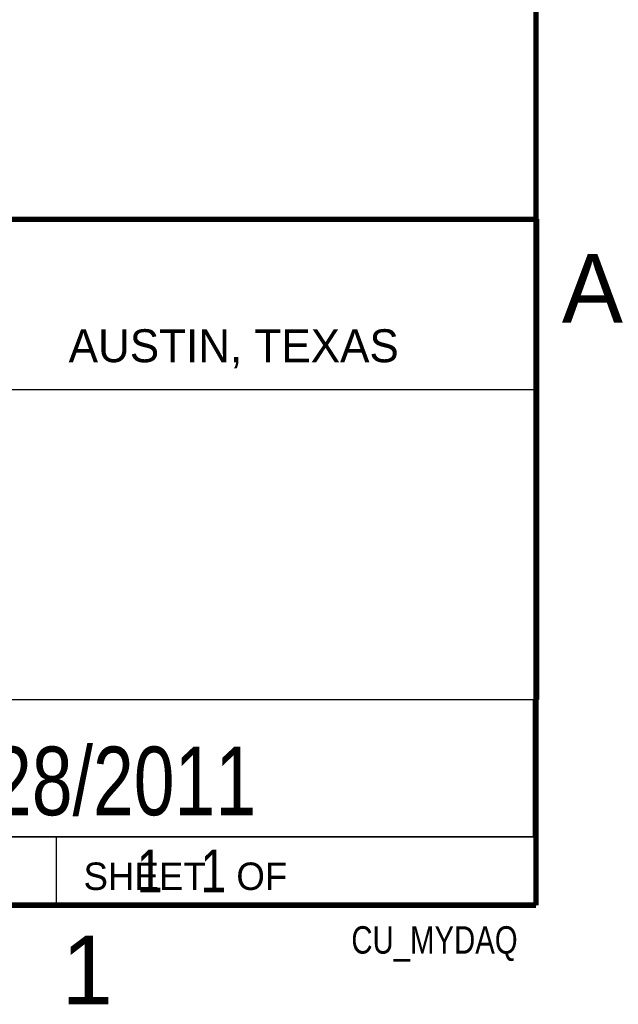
# Model space of a CAD drawing. Header units: inches. Extents: x 0 to 34, y 0 to 22.
# Tile 16 of 24: x 31.6 to 33.8, y 0.1 to 3.7. Entities that reach past the tile are written whole.
import ezdxf

# ---------------------------------------------------------------- set-up
doc = ezdxf.new("R2010")
doc.units = ezdxf.units.IN
doc.header["$LTSCALE"] = 1.87
doc.header["$MEASUREMENT"] = 0
doc.layers.get('0').update_dxf_attribs({"linetype": 'CONTINUOUS'})
doc.layers.add('DETAIL', color=7, linetype='CONTINUOUS')
doc.layers.add('NOTE', color=7, linetype='CONTINUOUS')
doc.styles.get("Standard").update_dxf_attribs({"font": 'txt', "width": 0.8})
doc.styles.add('TEXTSTYLE_2', font='txt')

msp = doc.modelspace()

# ---------------------------------------------------------------- linework, layer by layer
at = {"color": 2, "linetype": 'CONTINUOUS'}
for p, q in [((28.3793, 3.0003), (33.5093, 3.0003)), ((33.5093, 3.0003), (33.5093, 1.2503)), ((28.7231, 2.38), (33.5, 2.38)), ((28.3793, 1.2503), (33.5093, 1.2503)), ((30.13, 1.2499), (33.49, 1.2499)), ((33.49, 1.2499), (33.49, 0.7499)), ((28.38, 0.75), (33.5, 0.75)), ((30.13, 0.7499), (33.49, 0.7499)), ((31.75, 0.75), (33.5, 0.75)), ((31.75, 0.75), (31.75, 0.5)), ((33.5, 0.75), (33.5, 0.5)), ((31.75, 0.5), (33.5, 0.5)), ((32.4953, 0.5017), (33.4953, 0.5017)), ((32.4953, 0.5017), (32.4953, 0.5012)), ((32.4953, 0.5012), (33.4953, 0.5012)), ((33.4953, 0.5017), (33.4953, 0.5012))]:
    msp.add_line(p, q, dxfattribs=at)
at = {"color": 7, "linetype": 'CONTINUOUS', "const_width": 0.02}
for points in [[(33.5, 0.5), (33.5, 21.5)], [(25.58, 3), (33.5, 3)], [(0.5, 0.5), (33.5, 0.5)]]:
    msp.add_lwpolyline(points, dxfattribs=at)

# ---------------------------------------------------------------- texts
at = {"color": 2, "linetype": 'CONTINUOUS', "attachment_point": 1, "line_spacing_factor": 0.9, "style": 'TEXTSTYLE_2'}
for s, insert, char_height, width in [('A', (33.5939, 2.8728), 0.25, 0.25), ('AUSTIN, TEXAS', (31.7957, 2.599), 0.12, 1.56), ('SHEET   OF', (31.8499, 0.6557), 0.1, 1), ('1', (31.7706, 0.389), 0.25, 0.25)]:
    msp.add_mtext(s, dxfattribs=dict(at, insert=insert, char_height=char_height, width=width))
at = {"layer": 'DETAIL', "color": 7, "linetype": 'CONTINUOUS', "insert": (31.8125, 0.7031), "char_height": 0.15625, "width": 1.25, "attachment_point": 1, "line_spacing_factor": 0.9}
msp.add_mtext('     1   1', dxfattribs=at)
at = {"layer": 'DETAIL', "color": 2, "linetype": 'CONTINUOUS', "insert": (33.4328, 0.4236), "char_height": 0.1, "width": 0.64, "attachment_point": 3, "line_spacing_factor": 0.9}
msp.add_mtext('CU_MYDAQ', dxfattribs=at)
at = {"layer": 'NOTE', "color": 7, "linetype": 'CONTINUOUS', "insert": (31.81, 1.078), "char_height": 0.25, "width": 2, "attachment_point": 2, "line_spacing_factor": 0.9}
msp.add_mtext('10/28/2011', dxfattribs=at)

doc.saveas('drawing.dxf')
